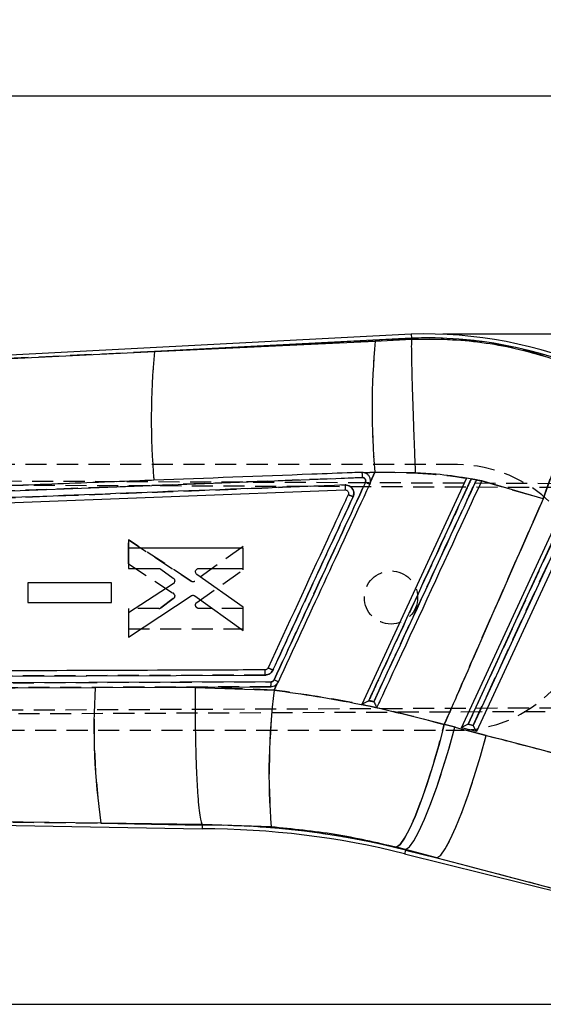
# Model space of a CAD drawing. Extents: x 29 to 384, y 27 to 280.
# Tile 10 of 18: x 256 to 288, y 221 to 280. Entities that reach past the tile are written whole.
import ezdxf

# ---------------------------------------------------------------- set-up
doc = ezdxf.new("R2010")
doc.units = 0
doc.linetypes.add('HIDDEN', pattern=[1.905, 1.27, -0.635])
doc.layers.get('0').update_dxf_attribs({"linetype": 'CONTINUOUS'})
doc.styles.add('SLDTEXTSTYLE0', font='TXT', dxfattribs={"width": 0.75})
doc.dimstyles.new('SLDDIMSTYLE0', dxfattribs={"dimtxt": 3.5, "dimasz": 3.302, "dimexe": 0, "dimexo": 0.0625, "dimgap": 0.875, "dimtad": 1, "dimdec": 0, "dimrnd": 1e-09, "dimzin": 12, "dimtxsty": 'SLDTEXTSTYLE0', "dimsah": 1, "dimcen": 0.09, "dimazin": 3, "dimtfac": 1, "dimtofl": 0, "dimtmove": 0, "dimatfit": 3, "dimtolj": 1, "dimtzin": 12})
doc.dimstyles.new('SLDDIMSTYLE1', dxfattribs={"dimtxt": 3.5, "dimasz": 3.302, "dimexe": 0, "dimexo": 0.0625, "dimgap": 0.875, "dimtad": 1, "dimdec": 0, "dimrnd": 1e-09, "dimzin": 12, "dimtxsty": 'SLDTEXTSTYLE0', "dimsah": 1, "dimcen": 0.09, "dimazin": 3, "dimtfac": 1, "dimtdec": 0, "dimtofl": 0, "dimtmove": 0, "dimatfit": 3, "dimtolj": 1, "dimtzin": 12})

# ---------------------------------------------------------------- blocks, each defined once
blk = doc.blocks.new('_D')
at = {"color": 179, "linetype": 'CONTINUOUS'}
for p, q in [((281.732, 260.914), (322.988, 260.914)), ((321.988, 220.541), (321.988, 260.914)), ((156.549, 220.541), (322.988, 220.541))]:
    blk.add_line(p, q, dxfattribs=at)
for points in [[(321.988, 260.914), (321.48, 257.612), (322.496, 257.612)], [(321.988, 220.541), (322.496, 223.843), (321.48, 223.843)]]:
    blk.add_solid(points, dxfattribs=at)
at = {"color": 179, "linetype": 'CONTINUOUS', "insert": (317.476, 239.479, 0.1), "char_height": 3.5, "attachment_point": 1, "rotation": 90, "style": 'SLDTEXTSTYLE0'}
blk.add_mtext('40', dxfattribs=at)
blk = doc.blocks.new('_D_2')
at = {"color": 179, "linetype": 'CONTINUOUS'}
for p, q in [((64.008, 246.045), (64.01, 276.276)), ((311.589, 245.088), (311.591, 276.26)), ((64.009, 275.276), (311.591, 275.26))]:
    blk.add_line(p, q, dxfattribs=at)
for points in [[(64.009, 275.276), (67.311, 274.767), (67.312, 275.783)], [(311.591, 275.26), (308.289, 275.769), (308.289, 274.753)]]:
    blk.add_solid(points, dxfattribs=at)
at = {"color": 179, "linetype": 'CONTINUOUS', "insert": (175.449, 279.78, 0.1), "char_height": 3.5, "attachment_point": 1, "rotation": 359.99651, "style": 'SLDTEXTSTYLE0'}
blk.add_mtext('248', dxfattribs=at)

msp = doc.modelspace()

# ---------------------------------------------------------------- linework, layer by layer
at = {"color": 7, "linetype": 'CONTINUOUS'}
for p, q in [((279.8396, 260.8987), (230.8294, 258.3302)), ((279.8497, 260.6671), (264.3645, 259.8556)), ((264.3645, 259.8556), (277.6687, 260.4896)), ((277.6687, 260.4896), (279.8527, 260.5977)), ((279.8396, 260.8978), (279.8497, 260.6671)), ((279.8497, 260.6671), (279.8527, 260.5979)), ((279.8527, 260.5977), (279.8527, 260.5979)), ((230.907, 258.2506), (264.3645, 259.8556)), ((255.7462, 251.4664), (276.885, 252.2667)), ((283.1606, 252.2329), (276.8524, 238.6039)), ((277.6458, 252.582), (277.0375, 252.5511)), ((277.0687, 252.5394), (277.0375, 252.5511)), ((277.3791, 252.006), (277.6458, 252.582)), ((280.0805, 252.5415), (277.6458, 252.582)), ((283.1636, 252.2393), (283.1606, 252.2329)), ((284.09, 252.0644), (283.1636, 252.2393)), ((283.7645, 252.1248), (283.456, 252.1819)), ((284.0882, 252.0604), (284.09, 252.0644)), ((287.7974, 250.9923), (284.0882, 252.0604)), ((235.6686, 249.9937), (275.8433, 251.5231)), ((277.3365, 251.8569), (277.3791, 252.006)), ((282.8661, 237.1891), (289.0101, 250.4573)), ((283.2593, 237.4129), (289.1231, 250.076)), ((289.4074, 249.9511), (283.566, 237.3364)), ((289.8489, 250.0886), (283.7712, 236.9634)), ((262.7974, 248.0201), (262.7972, 246.7938)), ((269.6986, 248.0213), (262.7974, 248.0201)), ((269.6983, 246.7951), (269.6986, 248.0213)), ((262.7972, 246.7938), (264.6204, 246.7942)), ((264.7397, 246.7553), (265.4981, 246.2023)), ((267.0405, 246.7946), (269.6983, 246.7951)), ((269.6979, 244.4688), (266.923, 246.4251)), ((256.73, 245.9244), (256.7298, 244.7493)), ((261.7652, 245.9253), (256.73, 245.9244)), ((261.765, 244.7502), (261.7652, 245.9253)), ((265.4891, 245.8666), (262.7967, 244.1098)), ((262.7965, 242.6533), (266.5671, 245.1434)), ((266.7969, 245.1391), (269.6976, 243.0639)), ((256.7298, 244.7493), (261.765, 244.7502)), ((269.6976, 243.0639), (269.6979, 244.4688)), ((262.7967, 244.1098), (262.7965, 242.6533)), ((235.6637, 240.239), (271.0411, 240.3698)), ((271.3888, 239.9648), (240.5819, 239.8518)), ((260.7855, 239.6277), (264.7158, 239.6425)), ((264.7158, 239.6425), (271.372, 239.6672)), ((264.7158, 239.6425), (266.8121, 239.6254)), ((266.8121, 239.6254), (271.5745, 239.4707)), ((271.5745, 239.4707), (271.7402, 239.8283)), ((282.4654, 237.2344), (284.3535, 236.7397)), ((283.566, 237.3364), (283.2593, 237.4129)), ((283.7712, 236.9634), (282.8661, 237.1891)), ((230.9887, 231.7403), (267.2278, 231.1078)), ((261.1362, 231.4459), (231.0668, 231.8233)), ((267.2299, 231.372), (261.1362, 231.4459)), ((261.1362, 231.4459), (267.2299, 231.3395)), ((267.2301, 231.3712), (267.2299, 231.372)), ((267.2299, 231.3395), (267.2301, 231.3712)), ((271.4015, 231.2252), (267.2301, 231.3712)), ((279.5006, 229.8556), (278.9513, 229.9973)), ((279.4389, 229.6082), (296.0896, 225.4567)), ((279.495, 229.833), (279.5006, 229.8556)), ((279.495, 229.833), (281.3888, 229.3609)), ((281.3888, 229.3609), (279.5006, 229.8556))]:
    msp.add_line(p, q, dxfattribs=at)
at = {"color": 7, "linetype": 'HIDDEN'}
for p, q in [((264.3645, 259.8556), (279.8497, 260.6671)), ((277.6687, 260.4896), (264.3645, 259.8556)), ((279.8527, 260.5977), (277.6687, 260.4896)), ((264.3645, 259.8556), (230.907, 258.2506)), ((282.6173, 253.0428), (226.689, 253.0428)), ((226.5009, 252.1884), (292.3481, 251.9011)), ((276.885, 252.2667), (255.7462, 251.4664)), ((277.0375, 252.5511), (277.6458, 252.582)), ((277.6458, 252.582), (277.3791, 252.006)), ((277.6458, 252.582), (280.0805, 252.5415)), ((283.1626, 252.2373), (283.1636, 252.2393)), ((283.456, 252.1819), (283.7645, 252.1248)), ((283.7668, 252.1298), (283.4587, 252.1878)), ((284.0882, 252.0604), (287.7974, 250.9923)), ((226.6132, 251.9332), (292.8861, 251.665)), ((275.8484, 251.5458), (275.8429, 251.5231)), ((275.8488, 251.8211), (275.8516, 251.7068)), ((277.3806, 252.0257), (277.3365, 251.8569)), ((289.1231, 250.076), (283.2593, 237.4129)), ((283.566, 237.3364), (289.4074, 249.9511)), ((266.5671, 246.0312), (262.7965, 248.5213)), ((262.7965, 248.5213), (266.5671, 246.0312)), ((262.7965, 248.5213), (262.7967, 247.0648)), ((262.7967, 247.0648), (262.7965, 248.5213)), ((269.6976, 248.1107), (266.7969, 246.0355)), ((269.6979, 246.7058), (269.6976, 248.1107)), ((262.7967, 247.0648), (265.4891, 245.308)), ((266.923, 244.7495), (269.6979, 246.7058)), ((256.7298, 245.9253), (256.73, 244.7502)), ((261.765, 245.9244), (256.7298, 245.9253)), ((261.7652, 244.7493), (261.765, 245.9244)), ((265.4981, 244.9723), (264.7397, 244.4193)), ((264.7397, 244.4193), (265.4981, 244.9723)), ((256.73, 244.7502), (261.7652, 244.7493)), ((264.6204, 244.3805), (262.7972, 244.3808)), ((262.7972, 244.3808), (262.7974, 243.1545)), ((269.6983, 244.3795), (267.0405, 244.38)), ((269.6986, 243.1533), (269.6983, 244.3795)), ((262.7974, 243.1545), (269.6986, 243.1533)), ((271.0411, 240.3698), (235.6637, 240.239)), ((240.5819, 239.8518), (271.3888, 239.9648)), ((271.372, 239.6672), (247.4912, 239.5767)), ((266.8121, 239.6254), (264.7158, 239.6425)), ((271.5745, 239.4707), (266.8121, 239.6254)), ((271.7402, 239.8283), (271.5745, 239.4707)), ((271.7587, 239.8545), (271.6569, 239.7583)), ((226.6119, 238.1524), (301.3176, 238.4548)), ((276.8526, 238.6043), (276.8524, 238.6039)), ((301.2504, 238.2234), (226.5009, 237.8972)), ((284.3535, 236.7397), (282.4654, 237.2344)), ((283.2593, 237.4129), (283.566, 237.3364)), ((226.6831, 237.0428), (282.6173, 237.0428)), ((231.0668, 231.8233), (261.1362, 231.4459)), ((267.2299, 231.3395), (261.1362, 231.4459)), ((261.1362, 231.4459), (267.2299, 231.372)), ((267.2301, 231.3712), (271.4015, 231.2252)), ((278.9513, 229.9973), (279.5006, 229.8556)), ((279.495, 229.833), (279.5006, 229.8556)), ((281.3888, 229.3609), (279.495, 229.833)), ((279.5006, 229.8556), (281.3888, 229.3609))]:
    msp.add_line(p, q, dxfattribs=at)
at = {"color": 7, "linetype": 'CONTINUOUS', "flags": 128}
for points in [[(289.6241, 259.0385), (289.7166, 258.7612), (289.7286, 258.283), (289.6596, 257.6169), (289.5116, 256.7815), (289.2887, 255.7995), (288.997, 254.6982), (288.6445, 253.5078), (288.2409, 252.261), (287.7974, 250.9923)], [(247.4912, 239.5767), (251.1412, 239.5909), (260.7855, 239.6277)], [(281.8282, 237.3976), (281.4932, 236.1358), (281.1407, 234.9193), (280.7797, 233.7799), (280.4199, 232.7473), (280.0705, 231.8486), (279.7407, 231.1072), (279.4391, 230.5425), (279.1737, 230.1693), (278.9513, 229.9973)], [(279.5006, 229.8556), (279.7255, 230.0252), (279.9959, 230.3961), (280.3045, 230.9583), (280.6433, 231.6973), (281.0034, 232.5936), (281.3754, 233.6237), (281.7496, 234.7608), (282.1161, 235.975), (282.4654, 237.2344)], [(281.3888, 229.3609), (281.6137, 229.5305), (281.884, 229.9014), (282.1926, 230.4636), (282.5314, 231.2026), (282.8915, 232.0989), (283.2636, 233.129), (283.6377, 234.2661), (284.0043, 235.4803), (284.3535, 236.7397)]]:
    msp.add_lwpolyline(points, dxfattribs=at)
at = {"color": 7, "linetype": 'HIDDEN', "flags": 128}
for points in [[(287.7974, 250.9923), (288.2409, 252.261), (288.6445, 253.5078), (288.997, 254.6982), (289.2887, 255.7995), (289.5116, 256.7815), (289.6596, 257.6169), (289.7286, 258.283), (289.7166, 258.7612), (289.6241, 259.0385)], [(271.5084, 239.6893), (271.4946, 239.6832), (271.3736, 239.6672), (271.3735, 239.6672), (271.3735, 239.6672)], [(278.9513, 229.9973), (279.1737, 230.1693), (279.4391, 230.5425), (279.7407, 231.1072), (280.0705, 231.8486), (280.4199, 232.7473), (280.7797, 233.7799), (281.1407, 234.9193), (281.4932, 236.1358), (281.8282, 237.3976)], [(279.5006, 229.8556), (279.7255, 230.0252), (279.9959, 230.3961), (280.3045, 230.9583), (280.6433, 231.6973), (281.0034, 232.5936), (281.3754, 233.6237), (281.7496, 234.7608), (282.1161, 235.975), (282.4654, 237.2344)], [(281.3888, 229.3609), (281.6137, 229.5305), (281.884, 229.9014), (282.1926, 230.4636), (282.5314, 231.2026), (282.8915, 232.0989), (283.2636, 233.129), (283.6377, 234.2661), (284.0043, 235.4803), (284.3535, 236.7397)]]:
    msp.add_lwpolyline(points, dxfattribs=at)
at = {"color": 8, "linetype": 'CONTINUOUS', "flags": 128}
msp.add_lwpolyline([(279.495, 229.833), (279.4705, 229.7347), (279.4529, 229.6644), (279.4424, 229.6222), (279.4389, 229.6082)], dxfattribs=at)
at = {"color": 7, "linetype": 'HIDDEN'}
msp.add_circle((278.6173, 245.0428), 1.6, dxfattribs=at)
at = {"color": 7, "linetype": 'CONTINUOUS'}
for centre, radius, start, end in [((320.5902, 256.4116), 43.1148, 174.572573, 185.095966), ((280.7324, 235.273), 25.6412, 66.276697, 91.993437), ((280.7324, 235.273), 25.4095, 66.276697, 91.990903), ((306.0145, 255.8024), 41.8468, 174.441764, 185.073307), ((192.1719, 68.3715), 202.2867, 65.101651, 65.182821), ((263.6265, 223.8401), 18.5751, 64.92201, 65.919191), ((269.6507, 240.4403), 1.3922, 357.09406, 9.949478), ((300.6775, 237.2391), 39.9634, 176.573392, 188.335144), ((310.6212, 234.5266), 39.3584, 172.783596, 184.811626), ((267.2258, 180.624), 50.7155, 76, 89.995411), ((267.2258, 180.624), 50.4838, 76, 90)]:
    msp.add_arc(centre, radius, start, end, dxfattribs=at)
at = {"color": 7, "linetype": 'HIDDEN'}
for centre, radius, start, end in [((320.5902, 256.4116), 43.1148, 174.572573, 185.095966), ((280.7324, 235.273), 25.4095, 66.276697, 91.990903), ((306.0145, 255.8024), 41.8468, 174.441764, 185.073307), ((282.6173, 245.0428), 8, 270, 90), ((269.7801, 235.8874), 17.6671, 64.677538, 65.606934), ((266.6788, 246.2052), 0.2068, 237.307688, 304.838463), ((265.3755, 245.1364), 0.2058, 17.395778, 56.486254), ((264.6204, 244.5829), 0.2024, 269.986673, 306.095193), ((263.8054, 224.3153), 18.0683, 64.796997, 65.822125), ((269.6581, 240.4409), 1.3848, 357.056982, 9.981088), ((303.3946, 237.3555), 42.6696, 176.94756, 187.960975), ((313.2956, 234.4705), 42.0196, 173.165751, 184.429471), ((267.2258, 180.624), 50.7155, 76, 89.995411)]:
    msp.add_arc(centre, radius, start, end, dxfattribs=at)
at = {"color": 7, "linetype": 'CONTINUOUS'}
for centre, major_axis, ratio, start_param, end_param in [((267.5901, 180.4541), (53.2009, -24.808), 0.9999268, 1.7508951, 1.762101), ((283.2971, 237.3952), (0.4297, 0.2056), 0.0677311, 1.6264203, 3.0598341), ((283.6038, 237.3188), (-0.1703, 0.3558), 0.0673634, 1.4890378, 3.0504118), ((339.879, 277.0845), (377.8288, -92.7419), 0.1356176, 4.5982543, 4.6373942), ((338.8711, 277.5544), (377.884, -92.5204), 0.1564812, 4.5980864, 4.6372263)]:
    msp.add_ellipse(centre, major_axis=major_axis, ratio=ratio, start_param=start_param, end_param=end_param, dxfattribs=at)
at = {"color": 7, "linetype": 'HIDDEN'}
for centre, major_axis, ratio, start_param, end_param in [((267.5901, 180.4541), (53.2009, -24.808), 0.9999268, 1.7508951, 1.762101), ((339.879, 277.0845), (377.8288, -92.7419), 0.1356176, 4.5982543, 4.6373942), ((338.8711, 277.5544), (377.884, -92.5204), 0.1564812, 4.5980864, 4.6372263)]:
    msp.add_ellipse(centre, major_axis=major_axis, ratio=ratio, start_param=start_param, end_param=end_param, dxfattribs=at)
at = {"color": 7, "linetype": 'CONTINUOUS'}
for points, knots in [([(279.8527, 260.5977), (279.8489, 260.535), (279.8413, 260.4095), (279.8428, 259.9392), (279.8538, 259.2706), (279.8746, 258.4097), (279.9046, 257.3792), (279.9425, 256.2132), (279.9876, 254.9402), (280.0326, 253.7463), (280.0644, 252.9393), (280.0786, 252.5874), (280.0805, 252.5415)], [0, 0, 0, 0, 0.1139934, 0.2279869, 0.3419802, 0.4559735, 0.5699693, 0.6839651, 0.7979649, 0.9119647, 0.9885175, 1, 1, 1, 1]), ([(279.8527, 260.5979), (280.419, 260.6051), (282.3427, 260.6295), (285.6695, 260.2738), (288.2939, 259.454), (289.6241, 259.0385)], [0, 0, 0, 0, 0.1706417, 0.5796609, 1, 1, 1, 1]), ([(264.3316, 252.1019), (264.1465, 252.0949), (263.1511, 252.057), (260.28, 251.9479), (257.5941, 251.8456), (255.7184, 251.7742)], [0, 0, 0, 0, 0.0644945, 0.3466834, 1, 1, 1, 1]), ([(276.8571, 252.5772), (276.6669, 252.57), (275.6664, 252.5321), (271.4912, 252.3738), (267.5063, 252.2225), (264.3316, 252.1019)], [0, 0, 0, 0, 0.0455624, 0.2396177, 1, 1, 1, 1]), ([(276.8571, 252.5772), (276.8594, 252.5722), (276.8641, 252.5619), (276.8722, 252.4913), (276.8799, 252.3883), (276.8833, 252.3072), (276.885, 252.2667)], [0, 0, 0, 0, 0.2383401, 0.4922255, 0.7461145, 1, 1, 1, 1]), ([(277.0375, 252.5511), (277.027, 252.5544), (276.9689, 252.573), (276.9075, 252.5753), (276.8571, 252.5772)], [0, 0, 0, 0, 0.1795944, 1, 1, 1, 1]), ([(276.885, 252.2667), (276.9086, 252.2652), (276.9551, 252.2621), (277.0174, 252.2283), (277.0651, 252.1778), (277.0929, 252.1138), (277.0994, 252.0432), (277.0842, 251.9993), (277.0765, 251.9774)], [0, 0, 0, 0, 0.1697295, 0.3350838, 0.5005746, 0.6661752, 0.8331543, 1, 1, 1, 1]), ([(277.3791, 252.006), (277.3797, 252.0114), (277.387, 252.0734), (277.3774, 252.1953), (277.3074, 252.3538), (277.1987, 252.4738), (277.1082, 252.5195), (277.0687, 252.5394)], [0, 0, 0, 0, 0.024672, 0.2835677, 0.5417037, 0.8000225, 1, 1, 1, 1]), ([(277.2783, 238.8308), (277.3636, 239.0151), (277.7898, 239.9362), (279.5799, 243.8051), (281.554, 248.0713), (283.187, 251.6005), (283.456, 252.1819)], [0, 0, 0, 0, 0.0413973, 0.206986, 0.8693415, 1, 1, 1, 1]), ([(283.7645, 252.1248), (283.6793, 251.9406), (283.253, 251.0194), (281.4628, 247.1505), (279.488, 242.8825), (277.8542, 239.3515), (277.5843, 238.7681)], [0, 0, 0, 0, 0.04138011, 0.20690026, 0.86898017, 1, 1, 1, 1]), ([(277.7722, 238.4143), (277.8444, 238.5703), (278.2576, 239.4632), (280.0352, 243.3037), (282.0684, 247.6964), (283.7604, 251.3522), (284.0882, 252.0604)], [0, 0, 0, 0, 0.03429764, 0.19629843, 0.84430193, 1, 1, 1, 1]), ([(283.1606, 252.2329), (282.5573, 252.3215), (281.5352, 252.4716), (280.5033, 252.5212), (280.0805, 252.5415)], [0, 0, 0, 0, 0.5902931, 1, 1, 1, 1]), ([(275.8488, 251.8211), (269.1473, 251.5677), (255.7552, 251.0611), (242.3637, 250.5514), (235.6733, 250.2968)], [0, 0, 0, 0, 0.5004065, 1, 1, 1, 1]), ([(277.0765, 251.9774), (276.1501, 249.9753), (274.3155, 246.0106), (272.4811, 242.0459), (271.573, 240.0833)], [0, 0, 0, 0, 0.5049853, 1, 1, 1, 1]), ([(271.8302, 239.9607), (272.7479, 241.9434), (274.5833, 245.9088), (276.4188, 249.8742), (277.3365, 251.8569)], [0, 0, 0, 0, 0.5, 1, 1, 1, 1]), ([(275.8488, 251.8211), (275.8499, 251.7819), (275.8522, 251.7035), (275.8519, 251.6053), (275.8489, 251.5367), (275.8449, 251.5276), (275.8429, 251.5231)], [0, 0, 0, 0, 0.2500001, 0.5000002, 0.7500004, 1, 1, 1, 1]), ([(275.8433, 251.5231), (275.8664, 251.5218), (275.8907, 251.5205), (275.9136, 251.5128), (275.9149, 251.5124)], [0, 0, 0, 0, 0.9456341, 1, 1, 1, 1]), ([(276.3291, 251.1016), (276.3337, 251.1122), (276.3607, 251.1753), (276.3842, 251.3017), (276.3596, 251.4684), (276.2993, 251.5873), (276.216, 251.6888), (276.105, 251.7725), (275.9654, 251.819), (275.8785, 251.8206), (275.8488, 251.8211)], [0, 0, 0, 0, 0.0337143, 0.1996234, 0.3655983, 0.5156347, 0.5814091, 0.7474527, 0.9134801, 1, 1, 1, 1]), ([(275.9149, 251.5124), (275.936, 251.5029), (275.9781, 251.4838), (276.0249, 251.4306), (276.052, 251.3664), (276.0574, 251.2972), (276.0428, 251.2548), (276.0358, 251.2343)], [0, 0, 0, 0, 0.2025651, 0.4051345, 0.6076836, 0.8100701, 1, 1, 1, 1]), ([(276.0358, 251.2343), (275.9604, 251.0714), (275.5439, 250.1717), (273.9338, 246.6931), (272.3992, 243.3774), (271.2056, 240.7986)], [0, 0, 0, 0, 0.0468242, 0.2586604, 1, 1, 1, 1]), ([(271.4996, 240.6641), (272.3045, 242.4038), (273.9143, 245.8829), (275.5242, 249.3621), (276.3291, 251.1016)], [0, 0, 0, 0, 0.5000101, 1, 1, 1, 1]), ([(276.0358, 251.2343), (276.0394, 251.2328), (276.0476, 251.2293), (276.0925, 251.2092), (276.1629, 251.1773), (276.236, 251.1441), (276.2926, 251.1183), (276.3185, 251.1065), (276.3291, 251.1016)], [0, 0, 0, 0, 0.17629346, 0.3911, 0.60589088, 0.82069572, 0.92627853, 1, 1, 1, 1]), ([(287.7974, 250.9923), (286.3842, 247.7847), (284.3889, 243.2555), (282.4066, 238.7207), (281.8282, 237.3976)], [0, 0, 0, 0, 0.70822476, 1, 1, 1, 1]), ([(264.6204, 246.7942), (264.6434, 246.7922), (264.6862, 246.7884), (264.7227, 246.7658), (264.7397, 246.7553)], [0, 0, 0, 0, 0.5358891, 1, 1, 1, 1]), ([(266.8434, 246.6413), (266.8512, 246.6629), (266.8668, 246.7061), (266.9156, 246.756), (266.9754, 246.7886), (267.0193, 246.7927), (267.0405, 246.7946)], [0, 0, 0, 0, 0.254578, 0.5091294, 0.7640422, 1, 1, 1, 1]), ([(265.4981, 246.2023), (265.5154, 246.1862), (265.5501, 246.154), (265.5778, 246.0874), (265.5834, 246.026), (265.575, 245.9899), (265.5719, 245.9766)], [0, 0, 0, 0, 0.2797842, 0.55957376, 0.83864892, 1, 1, 1, 1]), ([(266.923, 246.4251), (266.9056, 246.4402), (266.8707, 246.4703), (266.8415, 246.5341), (266.834, 246.5934), (266.8409, 246.6285), (266.8434, 246.6413)], [0, 0, 0, 0, 0.2805395, 0.5611133, 0.8409645, 1, 1, 1, 1]), ([(265.5719, 245.9766), (265.5629, 245.955), (265.5449, 245.9112), (265.5078, 245.8816), (265.4891, 245.8666)], [0, 0, 0, 0, 0.4937727, 1, 1, 1, 1]), ([(266.5671, 245.1434), (266.5879, 245.1541), (266.6296, 245.1754), (266.7008, 245.1786), (266.7578, 245.1636), (266.7872, 245.1452), (266.7969, 245.1391)], [0, 0, 0, 0, 0.2861611, 0.5723151, 0.8587545, 1, 1, 1, 1]), ([(271.2056, 240.7986), (271.1944, 240.7794), (271.1712, 240.7399), (271.1142, 240.6993), (271.0613, 240.6825), (271.0302, 240.6812), (271.0219, 240.6809)], [0, 0, 0, 0, 0.2880241, 0.593245, 0.8911207, 1, 1, 1, 1]), ([(271.0219, 240.6809), (270.8901, 240.6804), (269.9477, 240.6769), (265.7632, 240.6615), (254.1026, 240.6178), (243.2526, 240.5749), (235.6446, 240.5449)], [0, 0, 0, 0, 0.0111792, 0.0799126, 0.3548455, 1, 1, 1, 1]), ([(271.0411, 240.3698), (271.0668, 240.371), (271.1493, 240.3752), (271.2834, 240.4225), (271.4189, 240.5243), (271.4736, 240.619), (271.4996, 240.6641)], [0, 0, 0, 0, 0.1348096, 0.4323568, 0.7298031, 1, 1, 1, 1]), ([(266.8121, 239.6254), (266.8119, 239.5775), (266.8098, 239.1625), (266.8099, 238.2901), (266.8218, 237.0355), (266.8482, 235.7613), (266.8879, 234.5942), (266.9392, 233.5627), (267.001, 232.7009), (267.0713, 232.0315), (267.1482, 231.5605), (267.2027, 231.4348), (267.2299, 231.372)], [0, 0, 0, 0, 0.011772, 0.1021674, 0.2144006, 0.3266337, 0.4388629, 0.551092, 0.6633189, 0.7755459, 0.887773, 1, 1, 1, 1]), ([(271.372, 239.6672), (271.4238, 239.6723), (271.5275, 239.6826), (271.6535, 239.7466), (271.7157, 239.8053), (271.7402, 239.8283)], [0, 0, 0, 0, 0.3776451, 0.7554931, 1, 1, 1, 1]), ([(271.3728, 239.6672), (271.3748, 239.6706), (271.3789, 239.6773), (271.384, 239.7299), (271.3876, 239.8072), (271.3888, 239.8794), (271.389, 239.9328), (271.3889, 239.9529), (271.3888, 239.9648)], [0, 0, 0, 0, 0.21785351, 0.43570567, 0.65356165, 0.87141677, 0.92346647, 1, 1, 1, 1]), ([(271.573, 240.0833), (271.5616, 240.0641), (271.5382, 240.0247), (271.4918, 239.9918), (271.4416, 239.9701), (271.4102, 239.967), (271.3888, 239.9648)], [0, 0, 0, 0, 0.2895486, 0.5918558, 0.721632, 1, 1, 1, 1]), ([(271.8302, 239.9607), (271.8273, 239.9623), (271.8213, 239.9654), (271.774, 239.9881), (271.7042, 240.0212), (271.6418, 240.0506), (271.5975, 240.0714), (271.5831, 240.0782), (271.5728, 240.083)], [0, 0, 0, 0, 0.2238208, 0.4476469, 0.6714667, 0.8952843, 0.9255434, 1, 1, 1, 1]), ([(271.7402, 239.8283), (271.7412, 239.8294), (271.7776, 239.8684), (271.8043, 239.9152), (271.8302, 239.9607)], [0, 0, 0, 0, 0.0274864, 1, 1, 1, 1]), ([(271.5745, 239.4707), (273.2936, 239.2187), (276.7577, 238.711), (280.1296, 237.8376), (281.8282, 237.3976)], [0, 0, 0, 0, 0.4962585, 1, 1, 1, 1]), ([(276.8524, 238.6039), (277.0474, 238.5637), (277.3541, 238.5005), (277.6606, 238.4373), (277.7722, 238.4143)], [0, 0, 0, 0, 0.6358388, 1, 1, 1, 1]), ([(276.8526, 238.6043), (276.856, 238.607), (276.863, 238.6124), (276.9112, 238.6396), (277.0037, 238.6893), (277.1339, 238.7572), (277.2341, 238.8084), (277.2773, 238.8303), (277.2783, 238.8308)], [0, 0, 0, 0, 0.1263955, 0.251808, 0.4516845, 0.7645778, 0.9942329, 1, 1, 1, 1]), ([(277.5843, 238.7681), (277.5146, 238.7824), (277.4127, 238.8033), (277.3107, 238.8242), (277.2783, 238.8308)], [0, 0, 0, 0, 0.6829309, 1, 1, 1, 1]), ([(277.5843, 238.7681), (277.5848, 238.7671), (277.6072, 238.7227), (277.6504, 238.6371), (277.704, 238.5343), (277.7411, 238.4652), (277.7645, 238.4239), (277.7697, 238.4175), (277.7722, 238.4143)], [0, 0, 0, 0, 0.0065722, 0.274722, 0.5243471, 0.6932334, 0.8508417, 1, 1, 1, 1]), ([(267.2299, 231.3395), (267.2282, 231.1857), (267.2265, 231.0313), (267.2278, 231.1083), (267.2278, 231.1086)], [0, 0, 0, 0, 0.9962327, 1, 1, 1, 1]), ([(278.9513, 229.9973), (277.7234, 230.2793), (275.242, 230.8491), (272.6904, 231.099), (271.4015, 231.2252)], [0, 0, 0, 0, 0.4948367, 1, 1, 1, 1])]:
    msp.add_open_spline(points, degree=3, knots=knots, dxfattribs=at)
at = {"color": 7, "linetype": 'HIDDEN'}
for points, knots in [([(289.6241, 259.0385), (288.5572, 259.3816), (286.4035, 260.0743), (283.1047, 260.588), (280.9061, 260.5947), (279.8527, 260.5979)], [0, 0, 0, 0, 0.3383409, 0.6829903, 1, 1, 1, 1]), ([(276.8573, 252.5772), (276.8595, 252.5722), (276.8642, 252.5619), (276.8722, 252.4913), (276.8799, 252.3883), (276.8834, 252.3073), (276.8852, 252.2667)], [0, 0, 0, 0, 0.2383392, 0.4922267, 0.7461123, 1, 1, 1, 1]), ([(277.0765, 251.9774), (277.0844, 252.0003), (277.0997, 252.045), (277.0922, 252.1162), (277.0638, 252.1796), (277.0157, 252.2296), (276.9537, 252.2624), (276.9079, 252.2653), (276.885, 252.2667)], [0, 0, 0, 0, 0.17375787, 0.33921692, 0.5045544, 0.66984683, 0.83511864, 1, 1, 1, 1]), ([(283.456, 252.1819), (283.3708, 251.9977), (282.9445, 251.0766), (281.1543, 247.2077), (279.1804, 242.9415), (277.5474, 239.4123), (277.2783, 238.8308)], [0, 0, 0, 0, 0.0413973, 0.2069862, 0.8693413, 1, 1, 1, 1]), ([(277.5843, 238.7681), (277.6695, 238.9524), (278.0957, 239.8735), (279.8859, 243.7424), (281.8607, 248.0104), (283.4946, 251.5415), (283.7645, 252.1248)], [0, 0, 0, 0, 0.04138001, 0.2069004, 0.86898031, 1, 1, 1, 1]), ([(280.0805, 252.5415), (280.8902, 252.4924), (281.922, 252.4299), (282.9411, 252.2678), (283.1606, 252.2329)], [0, 0, 0, 0, 0.7846778, 1, 1, 1, 1]), ([(283.7668, 252.1298), (283.8024, 252.1228), (283.8734, 252.1088), (283.97, 252.0893), (284.0435, 252.0741), (284.0816, 252.0661), (284.0878, 252.0648), (284.09, 252.0644)], [0, 0, 0, 0, 0.22340381, 0.4469489, 0.66747529, 0.8822516, 1, 1, 1, 1]), ([(235.6733, 250.2968), (242.3637, 250.5514), (255.7552, 251.0611), (269.1473, 251.5677), (275.8488, 251.8211)], [0, 0, 0, 0, 0.4995935, 1, 1, 1, 1]), ([(271.573, 240.0833), (272.4811, 242.0459), (274.3155, 246.0106), (276.1501, 249.9753), (277.0765, 251.9774)], [0, 0, 0, 0, 0.4950147, 1, 1, 1, 1]), ([(275.8488, 251.8211), (275.8496, 251.8212), (275.9074, 251.8231), (276.0236, 251.8067), (276.1732, 251.7293), (276.2714, 251.6283), (276.3419, 251.5082), (276.3812, 251.3668), (276.3734, 251.2164), (276.341, 251.1323), (276.3291, 251.1016)], [0, 0, 0, 0, 0.0024623, 0.1685028, 0.3345367, 0.4845928, 0.5724796, 0.7384199, 0.9043486, 1, 1, 1, 1]), ([(276.3291, 251.1016), (275.5242, 249.3621), (273.9142, 245.8827), (272.3043, 242.4034), (271.4993, 240.6636)], [0, 0, 0, 0, 0.4999627, 1, 1, 1, 1]), ([(276.3291, 251.1016), (276.3185, 251.1065), (276.2926, 251.1183), (276.236, 251.1441), (276.1629, 251.1773), (276.0925, 251.2092), (276.0476, 251.2293), (276.0394, 251.2328), (276.0358, 251.2343)], [0, 0, 0, 0, 0.07372147, 0.17930428, 0.39410912, 0.6089, 0.82370654, 1, 1, 1, 1]), ([(281.8282, 237.3976), (282.4066, 238.7207), (284.3889, 243.2555), (286.3842, 247.7847), (287.7974, 250.9923)], [0, 0, 0, 0, 0.29177524, 1, 1, 1, 1]), ([(265.5719, 245.198), (265.5763, 245.1748), (265.5853, 245.1286), (265.5685, 245.0588), (265.5369, 245.0057), (265.5086, 244.9813), (265.4981, 244.9723)], [0, 0, 0, 0, 0.2781498, 0.5562882, 0.8346492, 1, 1, 1, 1]), ([(266.8434, 244.5333), (266.8399, 244.556), (266.8329, 244.6012), (266.8518, 244.6684), (266.8844, 244.7187), (266.9126, 244.7412), (266.923, 244.7495)], [0, 0, 0, 0, 0.2788284, 0.5576561, 0.8367206, 1, 1, 1, 1]), ([(267.0405, 244.38), (267.0175, 244.3823), (266.9715, 244.3869), (266.9108, 244.4223), (266.8648, 244.4724), (266.8503, 244.5137), (266.8434, 244.5333)], [0, 0, 0, 0, 0.2565048, 0.5130123, 0.769086, 1, 1, 1, 1]), ([(271.4993, 240.6636), (271.4874, 240.6407), (271.4491, 240.5674), (271.3501, 240.4652), (271.2012, 240.3846), (271.0926, 240.3745), (271.0411, 240.3698)], [0, 0, 0, 0, 0.1346314, 0.4325576, 0.7305894, 1, 1, 1, 1]), ([(271.3735, 239.6672), (271.3735, 239.6672), (271.3733, 239.6672), (271.373, 239.6672), (271.3728, 239.6672)], [0, 0, 0, 0, 0.0999461, 1, 1, 1, 1]), ([(271.3888, 239.9648), (271.4052, 239.9662), (271.4446, 239.9695), (271.5027, 239.9966), (271.5482, 240.0383), (271.5662, 240.071), (271.573, 240.0833)], [0, 0, 0, 0, 0.2129754, 0.5149759, 0.8170133, 1, 1, 1, 1]), ([(281.8282, 237.3976), (280.1553, 237.8314), (276.7839, 238.7057), (273.3198, 239.2144), (271.5745, 239.4707)], [0, 0, 0, 0, 0.4961997, 1, 1, 1, 1]), ([(277.2783, 238.8308), (277.3107, 238.8242), (277.4127, 238.8033), (277.5146, 238.7824), (277.5843, 238.7681)], [0, 0, 0, 0, 0.3170691, 1, 1, 1, 1]), ([(271.4015, 231.2252), (272.6643, 231.1021), (275.2157, 230.8533), (277.6977, 230.2846), (278.9513, 229.9973)], [0, 0, 0, 0, 0.49496426, 1, 1, 1, 1])]:
    msp.add_open_spline(points, degree=3, knots=knots, dxfattribs=at)

# ---------------------------------------------------------------- dimensions: what is measured, and where the dimension line sits
at = {"color": 179, "linetype": 'CONTINUOUS'}
for base, p1, p2, angle, dimstyle, picture, middle in [((311.5908, 275.2605), (64.0077, 245.0448), (311.5889, 244.0885), 359.996514, 'SLDDIMSTYLE1', '_D_2', (180.75, 275.2684)), ((321.9882, 260.9142), (155.5493, 220.5408), (280.7324, 260.9142), 90, 'SLDDIMSTYLE0', '_D', (321.9882, 243.4872))]:
    dim = msp.add_linear_dim(base=base, p1=p1, p2=p2, angle=angle, dimstyle=dimstyle, dxfattribs=at)
    dim.commit()
    dim.dimension.update_dxf_attribs({"geometry": picture, "text_midpoint": middle, "dimtype": 160})

doc.saveas('drawing.dxf')
